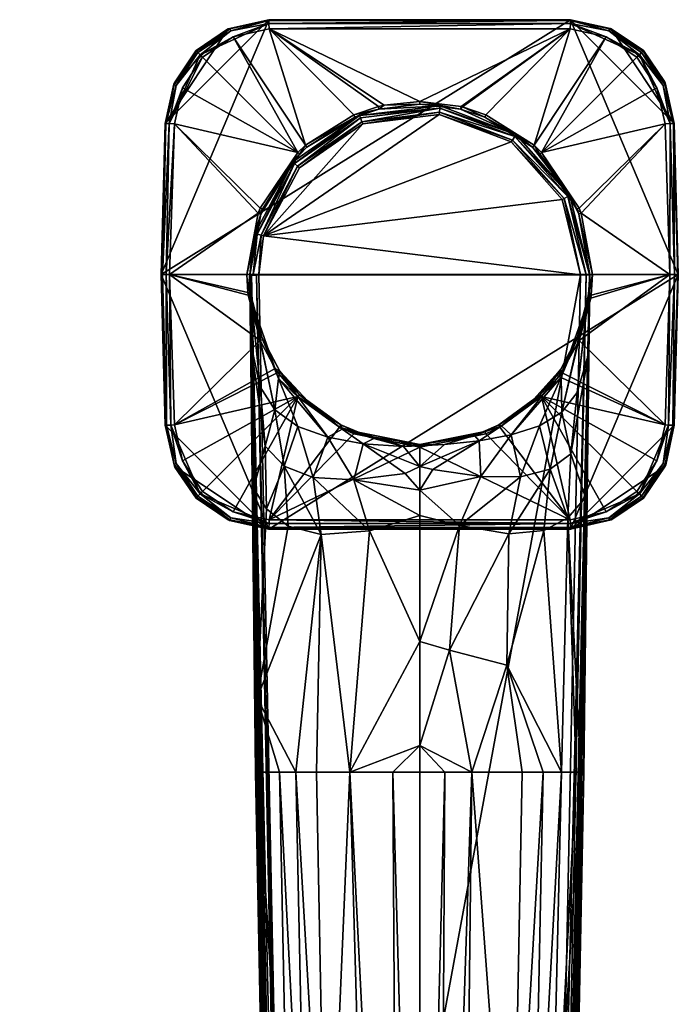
# Model space of a CAD drawing. Header units: centimetres. Extents: x -20.5 to 9.3, y -17.3 to 11.
# Tile 9 of 9: x -0.1 to 9.3, y -3.1 to 11. Entities that reach past the tile are written whole.
import ezdxf

# ---------------------------------------------------------------- set-up
doc = ezdxf.new("R2010")
doc.units = ezdxf.units.CM
doc.layers.get('0').update_dxf_attribs({"true_color": 0x5890e1})

msp = doc.modelspace()

# ---------------------------------------------------------------- meshes
at = {"color": 214, "true_color": 0xb11c95}
mesh = msp.add_polyface(dxfattribs=at)
corners = [(1.88, 7.325, 2.971), (1.88, 7.325, 3.966), (1.937, 9.489, 2.971), (1.937, 9.489, 3.955), (1.937, 5.161, 2.971), (1.937, 5.161, 3.955), (1.947, 9.489, 4.008), (1.899, 7.325, 4.04), (1.995, 9.487, 4.074), (1.959, 5.161, 4.033), (1.953, 7.325, 4.096), (-1.88, 7.325, 2.971), (-3.424, 10.975, 2.971), (-1.937, 9.489, 2.971), (-1.937, 5.161, 2.971), (-3.424, 3.674, 2.971), (-2.841, 10.843, 2.971), (-2.07, 10.071, 2.971), (-2.38, 10.532, 2.971), (-1.937, 9.489, 3.955), (-1.88, 7.325, 3.966), (-1.937, 5.161, 3.955), (-3.301, 8.272, 4.241), (-2, 7.325, 4.115), (-2.07, 9.483, 4.106), (-2.07, 5.166, 4.106), (-3.301, 6.377, 4.241), (-2.386, 10.524, 4.005), (-2.866, 10.843, 4.006), (-2.406, 10.503, 4.054), (-2.068, 10.044, 4.005), (-2.096, 10.033, 4.054), (-1.947, 9.489, 4.008), (-1.995, 9.487, 4.074), (-2.077, 10.088, 3.952), (-2.38, 10.532, 3.952), (-2.859, 10.85, 3.954), (-2.438, 10.471, 4.088), (-2.475, 10.436, 4.104), (-2.186, 9.998, 4.104), (-2.877, 10.817, 4.055), (-1.888, 7.325, 4.017), (-1.932, 7.325, 4.08), (-1.959, 5.161, 4.033), (-2.018, 5.163, 4.089)]
mesh.append_faces([[corners[k] for k in face] for face in [(0, 1, 2), (2, 1, 3), (4, 5, 0), (0, 5, 1), (3, 1, 6), (6, 1, 7), (8, 6, 7), (9, 10, 7), (5, 7, 1), (5, 9, 7), (11, 12, 13), (11, 14, 15), (13, 16, 17), (17, 16, 18), (13, 19, 11), (11, 19, 20), (11, 20, 14), (14, 20, 21), (22, 23, 24), (25, 23, 26), (27, 28, 29), (30, 29, 31), (32, 31, 33), (32, 30, 31), (32, 19, 30), (30, 19, 34), (27, 34, 35), (36, 27, 35), (37, 38, 39), (33, 39, 24), (33, 37, 39), (33, 31, 37), (37, 31, 29), (29, 40, 37), (29, 30, 27), (27, 30, 34), (20, 19, 41), (41, 19, 32), (42, 32, 33), (23, 33, 24), (23, 42, 33), (42, 41, 32), (20, 41, 21), (21, 41, 43), (43, 41, 42), (44, 42, 23), (25, 44, 23), (44, 43, 42)]], dxfattribs={"color": 214})
mesh.append_faces([[corners[k] for k in face] for face in [(34, 19, 13), (13, 17, 34), (35, 34, 17), (17, 18, 35), (36, 35, 18)]], dxfattribs={"vtx2": -1, "color": 214})
mesh = msp.add_polyface(dxfattribs=at)
corners = [(2.07, 10.071, 2.971), (2.841, 10.843, 2.971), (1.937, 9.489, 2.971), (2.38, 10.532, 2.971), (3.424, 10.975, 2.971), (1.88, 7.325, 2.971), (3.424, 3.674, 2.971), (1.937, 5.161, 2.971), (1.937, 9.489, 3.955), (2.061, 10.052, 3.952), (2.379, 10.531, 3.952), (2.833, 10.839, 3.954), (3.424, 10.975, 3.958), (2.475, 10.436, 4.104), (3.841, 9.073, 4.241), (2.913, 10.728, 4.105), (2.186, 9.998, 4.104), (2.07, 9.483, 4.106), (3.301, 8.272, 4.241), (3.273, 8.203, 4.241), (2.001, 7.325, 4.115), (3.109, 7.325, 4.241), (2.07, 5.166, 4.106), (3.553, 5.92, 4.241), (3.516, 5.974, 4.241), (3.301, 6.377, 4.241), (3.127, 7.026, 4.241), (3.123, 7.067, 4.241), (1.995, 9.487, 4.074), (1.899, 7.325, 4.04), (1.953, 7.325, 4.096), (2.068, 10.044, 4.005), (2.386, 10.524, 4.005), (2.406, 10.503, 4.054), (2.866, 10.843, 4.006), (2.877, 10.817, 4.055), (3.424, 10.966, 4.011), (2.439, 10.471, 4.088), (3.426, 10.919, 4.076), (2.096, 10.033, 4.054), (1.947, 9.489, 4.008), (2.018, 5.163, 4.089), (1.959, 5.161, 4.033)]
mesh.append_faces([[corners[k] for k in face] for face in [(0, 1, 2), (0, 3, 1), (1, 4, 2), (2, 4, 5), (6, 7, 5), (8, 9, 2), (2, 9, 0), (0, 9, 10), (3, 10, 11), (1, 11, 12), (1, 3, 11), (3, 0, 10), (13, 14, 15), (13, 16, 14), (14, 16, 17), (18, 17, 19), (18, 14, 17), (17, 20, 19), (19, 20, 21), (22, 23, 24), (25, 22, 24), (25, 20, 22), (25, 26, 20), (20, 26, 27), (21, 20, 27), (28, 29, 30), (17, 30, 20), (17, 28, 30), (9, 8, 31), (32, 31, 33), (34, 33, 35), (36, 34, 35), (34, 12, 11), (32, 11, 10), (9, 32, 10), (9, 31, 32), (13, 37, 28), (16, 28, 17), (16, 13, 28), (13, 15, 37), (37, 15, 38), (35, 37, 38), (35, 33, 37), (37, 33, 39), (28, 39, 40), (28, 37, 39), (8, 40, 31), (31, 40, 39), (33, 31, 39), (33, 34, 32), (32, 34, 11), (22, 20, 41), (41, 20, 30), (42, 41, 30)]], dxfattribs={"color": 214})
mesh = msp.add_polyface(dxfattribs=at)
corners = [(3.308, 8.189, 4.241), (3.15, 7.313, 12.565), (3.22, 7.908, 14.001), (3.308, 8.189, 14.001), (3.335, 8.258, 4.241), (3.763, 8.942, 14.001), (3.865, 9.05, 4.241), (3.971, 9.15, 14.001), (3.971, 9.15, 4.241), (4.656, 9.578, 4.241), (4.723, 9.605, 14.001), (3.15, 7.325, 4.241), (3.862, 8.854, 14.152), (4.758, 9.513, 14.143), (3.836, 8.876, 14.143), (3.349, 7.877, 14.152), (3.316, 7.885, 14.143), (3.282, 7.32, 14.152), (4.725, 9.6, 14.037), (3.766, 8.939, 14.037), (3.225, 7.907, 14.037), (3.154, 7.325, 14.037), (3.258, 7.899, 14.102), (3.2, 7.325, 14.114), (3.792, 8.916, 14.102), (4.737, 9.569, 14.102), (4.77, 9.481, 14.152), (1.88, 7.325, 2.971), (3.424, 10.975, 2.971), (7.752, 10.975, 2.971), (3.109, 7.325, 4.241), (3.273, 8.203, 4.241), (3.301, 8.272, 4.241), (3.841, 9.073, 4.241), (3.949, 9.175, 4.241), (4.642, 9.612, 4.241), (2.841, 10.843, 2.971), (3.424, 10.975, 3.958), (5.076, 9.749, 4.241), (3.429, 10.845, 4.108), (4.995, 9.73, 4.241), (2.913, 10.728, 4.105), (3.424, 10.966, 4.011), (2.877, 10.817, 4.055), (3.426, 10.919, 4.076), (2.866, 10.843, 4.006), (5.866, 9.614, 14.152)]
mesh.append_faces([[corners[k] for k in face] for face in [(0, 1, 2), (3, 0, 2), (3, 4, 0), (3, 5, 4), (4, 5, 6), (6, 5, 7), (8, 7, 9), (8, 6, 7), (7, 10, 9), (0, 11, 1), (12, 13, 14), (15, 14, 16), (17, 15, 16), (18, 10, 7), (19, 7, 5), (3, 19, 5), (3, 20, 19), (3, 2, 20), (20, 2, 21), (16, 22, 23), (16, 24, 22), (16, 14, 24), (24, 14, 25), (15, 12, 14), (12, 26, 13), (14, 13, 25), (25, 18, 24), (24, 18, 19), (22, 19, 20), (21, 22, 20), (24, 19, 22), (19, 18, 7), (27, 28, 29), (11, 0, 30), (30, 0, 31), (31, 0, 4), (32, 4, 33), (32, 31, 4), (4, 6, 33), (33, 6, 34), (34, 6, 8), (9, 34, 8), (9, 35, 34), (28, 36, 37), (38, 39, 40), (33, 34, 41), (41, 34, 39), (39, 34, 35), (40, 39, 35), (42, 43, 44), (42, 37, 45), (41, 39, 44), (46, 26, 15), (15, 26, 12)]], dxfattribs={"color": 214})
mesh = msp.add_polyface(dxfattribs=at)
corners = [(7.63, 8.396, 14.152), (7.894, 7.32, 14.152), (7.66, 8.412, 14.143), (6.898, 9.223, 14.152), (6.917, 9.25, 14.143), (7.868, 8.189, 14.001), (7.743, 8.456, 14.037), (8.022, 7.325, 14.037), (7.747, 8.458, 14.001), (7.205, 9.15, 14.001), (7.976, 7.32, 14.114), (7.713, 8.44, 14.102), (6.951, 9.3, 14.102), (9.296, 7.325, 2.971), (1.88, 7.325, 2.971), (7.752, 10.975, 2.971), (3.424, 3.674, 2.971), (7.875, 6.377, 4.241), (7.841, 6.391, 4.241), (7.623, 5.92, 4.241), (8.043, 6.984, 4.241), (7.595, 5.939, 4.241), (7.554, 5.882, 4.241), (7.581, 5.862, 4.241), (7.335, 5.576, 4.241), (7.311, 5.6, 4.241), (6.738, 5.134, 4.241), (7.311, 9.05, 4.241), (7.841, 8.258, 4.241), (7.335, 9.073, 4.241), (7.875, 8.272, 4.241), (7.903, 8.203, 4.241), (7.868, 8.189, 4.241), (3.282, 7.32, 14.152), (3.349, 7.877, 14.152), (5.866, 9.614, 14.152), (7.141, 5.445, 8.476), (7.356, 5.604, 9.166), (7.065, 5.383, 8.554), (7.612, 5.965, 8.874), (7.617, 5.85, 9.799), (6.901, 5.024, 9.673), (7.873, 6.472, 9.455), (7.989, 6.897, 10.241), (7.624, 5.351, 10.798), (8.009, 7.031, 10.615), (8.011, 6.198, 12.593), (7.754, 4.751, 11.711), (7.844, 5.63, 11.459), (7.305, 5.152, 10.206), (6.762, 5.154, 8.86), (6.721, 5.166, 4.241), (8.009, 7.031, 4.241)]
mesh.append_faces([[corners[k] for k in face] for face in [(0, 1, 2), (3, 2, 4), (5, 6, 7), (5, 8, 6), (6, 8, 9), (3, 0, 2), (10, 7, 11), (2, 11, 4), (2, 10, 11), (2, 1, 10), (11, 6, 12), (7, 6, 11), (13, 14, 15), (13, 16, 14), (17, 18, 19), (17, 20, 18), (18, 21, 19), (19, 21, 22), (23, 22, 24), (23, 19, 22), (22, 25, 24), (24, 25, 26), (27, 28, 29), (29, 28, 30), (30, 28, 31), (31, 28, 32), (33, 1, 34), (1, 0, 34), (34, 0, 3), (35, 34, 3), (36, 37, 38), (36, 39, 37), (37, 39, 40), (41, 37, 40), (39, 42, 40), (40, 42, 43), (44, 43, 45), (46, 47, 48), (48, 44, 45), (43, 44, 40), (40, 44, 49), (50, 38, 37), (36, 51, 25), (39, 25, 22), (21, 39, 22), (21, 18, 39), (39, 18, 42), (42, 18, 52), (5, 32, 28), (8, 28, 27), (9, 8, 27), (8, 5, 28), (39, 36, 25)]], dxfattribs={"color": 214})
mesh = msp.add_polyface(dxfattribs=at)
corners = [(4.656, 9.578, 4.241), (4.723, 9.605, 14.001), (5.004, 9.692, 4.241), (5.004, 9.692, 14.001), (5.588, 9.763, 10.241), (5.588, 9.763, 14.001), (5.588, 9.763, 4.241), (5.866, 9.614, 14.152), (6.917, 9.25, 14.143), (5.87, 9.648, 14.143), (4.77, 9.481, 14.152), (4.758, 9.513, 14.143), (6.172, 9.692, 14.001), (6.971, 9.328, 14.037), (6.973, 9.331, 14.001), (5.881, 9.741, 14.037), (5.882, 9.745, 14.001), (4.725, 9.6, 14.037), (4.737, 9.569, 14.102), (5.877, 9.707, 14.102), (6.898, 9.223, 14.152), (6.951, 9.3, 14.102), (4.642, 9.612, 4.241), (4.995, 9.73, 4.241), (5.076, 9.749, 4.241), (5.588, 9.804, 4.241), (6.172, 9.692, 4.241), (6.181, 9.73, 4.241), (6.203, 9.725, 4.241), (6.52, 9.578, 4.241), (6.534, 9.612, 4.241), (7.227, 9.175, 4.241), (3.424, 10.975, 2.971), (3.424, 10.975, 3.958), (7.752, 10.975, 2.971), (7.752, 10.975, 3.958), (7.747, 10.845, 4.108), (3.429, 10.845, 4.108), (7.752, 10.966, 4.011), (3.424, 10.966, 4.011), (3.426, 10.919, 4.076), (7.75, 10.919, 4.076)]
mesh.append_faces([[corners[k] for k in face] for face in [(0, 1, 2), (2, 1, 3), (4, 3, 5), (4, 2, 3), (4, 6, 2), (7, 8, 9), (10, 9, 11), (12, 13, 14), (12, 15, 13), (12, 16, 15), (15, 16, 5), (3, 15, 5), (3, 17, 15), (3, 1, 17), (17, 18, 19), (15, 19, 13), (15, 17, 19), (10, 7, 9), (7, 20, 8), (8, 21, 9), (21, 13, 19), (9, 19, 11), (9, 21, 19), (18, 11, 19), (0, 2, 22), (22, 2, 23), (23, 2, 24), (24, 2, 6), (25, 6, 26), (27, 26, 28), (27, 25, 26), (26, 29, 28), (28, 29, 30), (30, 29, 31), (25, 24, 6), (32, 33, 34), (34, 33, 35), (30, 36, 28), (28, 36, 27), (27, 36, 25), (25, 36, 37), (24, 25, 37), (35, 33, 38), (38, 33, 39), (40, 38, 39), (40, 41, 38), (40, 37, 41), (41, 37, 36), (12, 29, 26), (4, 26, 6), (4, 12, 26), (4, 16, 12), (4, 5, 16), (12, 14, 29)]], dxfattribs={"color": 214})
mesh = msp.add_polyface(dxfattribs=at)
corners = [(6.971, 9.328, 14.037), (7.205, 9.15, 14.001), (6.973, 9.331, 14.001), (6.917, 9.25, 14.143), (7.713, 8.44, 14.102), (6.951, 9.3, 14.102), (7.743, 8.456, 14.037), (9.296, 7.325, 2.971), (7.752, 10.975, 2.971), (9.239, 9.489, 2.971), (8.335, 10.843, 2.971), (9.106, 10.071, 2.971), (8.796, 10.532, 2.971), (7.227, 9.175, 4.241), (6.52, 9.578, 4.241), (7.205, 9.15, 4.241), (7.311, 9.05, 4.241), (7.335, 9.073, 4.241), (7.752, 10.975, 3.958), (8.317, 10.85, 3.954), (9.106, 9.483, 4.106), (8.99, 9.998, 4.104), (8.701, 10.436, 4.104), (8.263, 10.728, 4.105), (7.747, 10.845, 4.108), (6.534, 9.612, 4.241), (8.31, 10.843, 4.006), (8.79, 10.524, 4.005), (8.77, 10.503, 4.054), (9.108, 10.044, 4.005), (9.08, 10.033, 4.054), (9.229, 9.489, 4.008), (9.181, 9.487, 4.074), (9.239, 9.489, 3.955), (9.099, 10.088, 3.952), (8.796, 10.532, 3.952), (8.738, 10.471, 4.088), (7.75, 10.919, 4.076), (8.299, 10.817, 4.055), (7.752, 10.966, 4.011)]
mesh.append_faces([[corners[k] for k in face] for face in [(0, 1, 2), (3, 4, 5), (1, 0, 6), (6, 0, 5), (7, 8, 9), (8, 10, 9), (9, 10, 11), (11, 10, 12), (13, 14, 15), (16, 13, 15), (16, 17, 13), (8, 18, 10), (10, 18, 19), (20, 21, 17), (17, 21, 22), (23, 17, 22), (23, 13, 17), (23, 24, 13), (13, 24, 25), (19, 18, 26), (27, 26, 28), (29, 28, 30), (31, 30, 32), (31, 29, 30), (31, 33, 29), (29, 33, 34), (27, 34, 35), (19, 27, 35), (19, 26, 27), (23, 36, 37), (24, 23, 37), (23, 22, 36), (36, 22, 21), (32, 21, 20), (32, 36, 21), (32, 30, 36), (36, 30, 28), (38, 28, 26), (39, 26, 18), (39, 38, 26), (39, 37, 38), (38, 37, 36), (28, 38, 36), (28, 29, 27), (27, 29, 34), (1, 16, 15), (2, 15, 14), (2, 1, 15), (19, 35, 12), (19, 12, 10)]], dxfattribs={"color": 214})
mesh.append_faces([[corners[k] for k in face] for face in [(9, 11, 34), (34, 33, 9), (11, 12, 35), (35, 34, 11)]], dxfattribs={"vtx2": -1, "color": 214})
mesh = msp.add_polyface(dxfattribs=at)
corners = [(8.022, 7.314, 14.037), (8.026, 7.32, 14.001), (8.022, 7.325, 14.037), (7.976, 7.32, 14.114), (7.868, 8.189, 14.001), (9.296, 7.325, 2.971), (9.239, 5.161, 2.971), (7.752, 3.674, 2.971), (8.026, 7.325, 4.241), (8.009, 7.031, 4.241), (8.067, 7.325, 4.241), (8.049, 7.026, 4.241), (8.043, 6.984, 4.241), (7.841, 6.391, 4.241), (7.868, 8.189, 4.241), (7.903, 8.203, 4.241), (9.239, 9.489, 2.971), (9.239, 9.489, 3.955), (9.296, 7.325, 3.966), (9.239, 5.161, 3.955), (9.176, 7.325, 4.115), (9.106, 9.483, 4.106), (7.875, 8.272, 4.241), (7.335, 9.073, 4.241), (9.106, 5.166, 4.106), (7.581, 5.862, 4.241), (7.335, 5.576, 4.241), (7.623, 5.92, 4.241), (7.875, 6.377, 4.241), (9.288, 7.325, 4.017), (9.229, 9.489, 4.008), (9.244, 7.325, 4.08), (9.181, 9.487, 4.074), (9.217, 5.161, 4.033), (9.158, 5.163, 4.089), (8.026, 7.314, 12.805), (7.965, 4.128, 12.645), (8.011, 6.198, 12.593), (8.026, 7.314, 12.708), (8.026, 7.313, 12.565), (7.844, 5.63, 11.459), (8.009, 7.031, 10.615), (8.019, 7.138, 11.009), (7.989, 6.897, 10.241), (7.873, 6.472, 9.455), (8.026, 7.314, 13.046)]
mesh.append_faces([[corners[k] for k in face] for face in [(0, 1, 2), (3, 0, 2), (1, 4, 2), (5, 6, 7), (8, 9, 10), (10, 9, 11), (11, 9, 12), (12, 9, 13), (10, 14, 8), (10, 15, 14), (16, 17, 5), (5, 17, 18), (5, 18, 6), (6, 18, 19), (10, 20, 15), (15, 20, 21), (22, 21, 23), (22, 15, 21), (24, 25, 26), (24, 27, 25), (24, 28, 27), (24, 20, 28), (28, 20, 12), (12, 20, 11), (11, 20, 10), (18, 17, 29), (29, 17, 30), (31, 30, 32), (20, 32, 21), (20, 31, 32), (31, 29, 30), (18, 29, 19), (19, 29, 33), (33, 29, 31), (34, 31, 20), (24, 34, 20), (34, 33, 31), (35, 36, 37), (38, 37, 39), (38, 35, 37), (40, 41, 42), (37, 42, 39), (37, 40, 42), (43, 9, 41), (43, 44, 9), (9, 8, 41), (41, 8, 42), (42, 8, 39), (39, 8, 14), (1, 45, 4), (45, 35, 4), (4, 35, 38), (39, 4, 38), (39, 14, 4)]], dxfattribs={"color": 214})
mesh = msp.add_polyface(dxfattribs=at)
corners = [(3.314, 6.444, 9.415), (3.188, 6.897, 10.241), (3.167, 7.031, 4.241), (3.335, 6.391, 4.241), (3.581, 5.939, 8.85), (3.581, 5.939, 4.241), (3.865, 5.6, 4.241), (4.048, 5.434, 8.47), (4.455, 5.166, 4.241), (3.167, 7.031, 10.615), (3.163, 7.071, 4.241), (3.158, 7.127, 10.963), (3.15, 7.325, 4.241), (3.15, 7.313, 12.565), (3.15, 7.314, 12.708), (3.22, 7.908, 14.001), (3.15, 7.314, 12.805), (3.15, 7.314, 13.046), (3.15, 7.32, 14.001), (3.282, 7.32, 14.152), (3.316, 7.885, 14.143), (3.2, 7.325, 14.114), (3.258, 7.899, 14.102), (3.154, 7.325, 14.037), (3.841, 5.576, 4.241), (4.438, 5.134, 4.241), (3.553, 5.92, 4.241), (3.516, 5.974, 4.241), (3.301, 6.377, 4.241), (3.127, 7.026, 4.241), (3.123, 7.067, 4.241), (3.109, 7.325, 4.241), (2.07, 5.166, 4.106), (3.248, 7.315, 14.143), (3.177, 7.315, 14.087), (3.205, 4.258, 12.641), (3.162, 6.35, 12.589), (3.562, 5.832, 9.807), (3.512, 5.382, 10.829), (3.85, 5.562, 9.198), (3.302, 5.715, 11.489), (4.181, 5.327, 8.618), (3.371, 4.86, 11.791), (3.838, 5.143, 10.245), (4.27, 4.99, 9.732)]
mesh.append_faces([[corners[k] for k in face] for face in [(0, 1, 2), (3, 0, 2), (3, 4, 0), (3, 5, 4), (4, 5, 6), (7, 6, 8), (2, 9, 10), (2, 1, 9), (7, 4, 6), (9, 11, 10), (10, 11, 12), (12, 11, 13), (13, 14, 15), (15, 14, 16), (17, 15, 16), (17, 18, 15), (19, 20, 21), (22, 23, 21), (15, 18, 23), (6, 24, 25), (6, 26, 24), (6, 5, 26), (26, 5, 27), (27, 5, 3), (28, 3, 2), (29, 2, 30), (29, 28, 2), (2, 10, 30), (30, 10, 12), (31, 30, 12), (28, 27, 3), (24, 26, 32), (33, 19, 21), (34, 21, 23), (18, 34, 23), (34, 33, 21), (35, 16, 36), (36, 16, 14), (13, 36, 14), (37, 38, 1), (0, 37, 1), (0, 4, 37), (37, 4, 39), (11, 40, 36), (13, 11, 36), (11, 9, 40), (40, 9, 38), (9, 1, 38), (4, 7, 39), (39, 7, 41), (40, 42, 36), (37, 43, 38), (37, 39, 44)]], dxfattribs={"color": 214})
mesh = msp.add_polyface(dxfattribs=at)
corners = [(2.07, 4.578, 2.971), (1.937, 5.161, 2.971), (3.424, 3.674, 2.971), (3.841, 5.576, 4.241), (2.475, 4.214, 4.104), (2.913, 3.921, 4.105), (2.186, 4.652, 4.104), (2.07, 5.166, 4.106), (2.018, 5.163, 4.089), (2.439, 4.178, 4.088), (2.096, 4.616, 4.054), (2.406, 4.146, 4.054), (2.068, 4.605, 4.005), (2.386, 4.125, 4.005), (2.077, 4.561, 3.952), (1.937, 5.161, 3.955), (1.959, 5.161, 4.033), (3.15, 7.314, 13.046), (3.233, 0.189, 12.954), (3.15, 7.32, 14.001), (3.15, 7.314, 12.805), (3.371, 4.86, 11.791), (3.205, 4.258, 12.641), (3.162, 6.35, 12.589), (-5.106, 4.965, 4.372), (-4.259, 5.357, 4.349), (-4.24, 5.329, 4.372), (-4.227, 5.31, 4.407), (-4.222, 5.305, 4.444), (-5.098, 4.936, 4.444), (-5.116, 5.036, 4.342), (-4.277, 5.39, 4.342), (-5.101, 4.942, 4.407), (-5.066, 5.11, 8.786), (-4.388, 5.398, 8.858), (-4.4, 5.404, 8.904), (-5.588, 5.082, 8.854), (-4.419, 5.423, 8.947), (-4.642, 5.037, 4.241), (-3.841, 5.576, 4.241), (-4.841, 5.356, 4.241), (-1.88, 7.325, 2.971), (-3.424, 3.674, 2.971), (-7.752, 3.674, 2.971), (-1.937, 5.161, 2.971), (-2.07, 4.578, 2.971), (-1.937, 5.161, 3.955), (-2.061, 4.597, 3.952), (-2.379, 4.119, 3.952), (-2.913, 3.921, 4.105), (-3.429, 3.804, 4.108), (-2.475, 4.214, 4.104), (-2.186, 4.652, 4.104), (-2.07, 5.166, 4.106), (-5.588, 4.846, 4.241), (-2.438, 4.178, 4.088), (-2.386, 4.125, 4.005), (-2.068, 4.605, 4.005), (-2.406, 4.146, 4.054), (-2.096, 4.616, 4.054), (-2.018, 5.163, 4.089), (-1.959, 5.161, 4.033), (2.38, 4.117, 3.952)]
mesh.append_faces([[corners[k] for k in face] for face in [(0, 1, 2), (3, 4, 5), (3, 6, 4), (3, 7, 6), (7, 8, 6), (6, 8, 9), (4, 6, 9), (9, 8, 10), (11, 10, 12), (13, 12, 14), (15, 12, 16), (15, 14, 12), (11, 9, 10), (8, 16, 10), (10, 16, 12), (17, 18, 19), (17, 20, 18), (21, 22, 23), (24, 25, 26), (27, 28, 29), (30, 31, 25), (29, 32, 27), (26, 27, 24), (33, 29, 28), (34, 33, 28), (34, 35, 33), (36, 35, 37), (38, 39, 40), (41, 42, 43), (42, 44, 45), (46, 47, 44), (44, 47, 45), (45, 47, 48), (49, 39, 50), (49, 51, 39), (39, 51, 52), (53, 39, 52), (39, 38, 50), (50, 38, 54), (51, 55, 52), (56, 47, 57), (58, 57, 59), (55, 59, 60), (52, 60, 53), (52, 55, 60), (47, 46, 57), (57, 46, 61), (59, 61, 60), (59, 57, 61), (59, 55, 58), (57, 58, 56)]], dxfattribs={"color": 214})
mesh.append_faces([[corners[k] for k in face] for face in [(14, 15, 1), (1, 0, 14), (62, 14, 0)]], dxfattribs={"vtx2": -1, "color": 214})
mesh = msp.add_polyface(dxfattribs=at)
corners = [(2.841, 3.806, 2.971), (2.07, 4.578, 2.971), (3.424, 3.674, 2.971), (2.38, 4.117, 2.971), (3.424, 3.674, 3.958), (2.859, 3.799, 3.954), (2.475, 4.214, 4.104), (2.439, 4.178, 4.088), (2.913, 3.921, 4.105), (2.38, 4.117, 3.952), (2.386, 4.125, 4.005), (2.077, 4.561, 3.952), (2.866, 3.806, 4.006), (2.406, 4.146, 4.054), (2.877, 3.833, 4.055), (3.427, 3.753, 4.091), (3.429, 3.804, 4.108), (3.424, 3.695, 4.035), (2.068, 4.605, 4.005), (3.241, 0.189, 12.849), (3.15, 7.314, 12.805), (3.205, 4.258, 12.641), (-2.841, 3.806, 2.971), (-2.07, 4.578, 2.971), (-2.38, 4.117, 2.971), (-3.424, 3.674, 2.971), (-3.424, 3.674, 3.958), (-7.752, 3.674, 2.971), (-7.752, 3.674, 3.958), (-2.379, 4.119, 3.952), (-2.832, 3.81, 3.954), (-7.747, 3.804, 4.108), (-3.429, 3.804, 4.108), (-5.588, 4.846, 4.241), (-3.427, 3.753, 4.091), (-7.749, 3.753, 4.091), (-7.752, 3.695, 4.035), (-3.424, 3.695, 4.035), (-2.913, 3.921, 4.105), (-2.438, 4.178, 4.088), (-2.475, 4.214, 4.104), (-2.877, 3.833, 4.055), (-2.406, 4.146, 4.054), (-2.866, 3.806, 4.006), (-2.386, 4.125, 4.005), (-2.061, 4.597, 3.952)]
mesh.append_faces([[corners[k] for k in face] for face in [(0, 1, 2), (0, 3, 1), (2, 4, 0), (0, 4, 5), (6, 7, 8), (9, 10, 11), (9, 5, 10), (10, 5, 12), (13, 12, 14), (7, 14, 15), (8, 15, 16), (8, 7, 15), (5, 4, 12), (12, 4, 17), (14, 17, 15), (14, 12, 17), (14, 7, 13), (12, 13, 10), (10, 13, 18), (19, 20, 21), (22, 23, 24), (22, 25, 23), (25, 26, 27), (27, 26, 28), (24, 29, 30), (22, 30, 26), (25, 22, 26), (22, 24, 30), (24, 23, 29), (31, 32, 33), (32, 31, 34), (34, 31, 35), (36, 34, 35), (36, 37, 34), (36, 28, 37), (37, 28, 26), (32, 34, 38), (38, 34, 39), (40, 38, 39), (39, 34, 41), (42, 41, 43), (44, 43, 30), (29, 44, 30), (29, 45, 44), (26, 43, 37), (26, 30, 43), (42, 39, 41), (44, 42, 43), (34, 37, 41), (41, 37, 43), (5, 9, 3), (5, 3, 0)]], dxfattribs={"color": 214})
mesh.append_faces([[corners[k] for k in face] for face in [(1, 3, 9)]], dxfattribs={"vtx2": -1, "color": 214})
mesh = msp.add_polyface(dxfattribs=at)
corners = [(5.588, -13.751, 12.052), (5.588, -13.802, 12.058), (5.287, -13.787, 12.063), (5.869, -13.782, 12.062), (5.88, -13.836, 12.068), (5.296, -13.837, 12.068), (7.566, -15.231, 14.001), (8.026, 7.32, 14.001), (7.556, -15.23, 14.055), (7.434, -15.224, 14.152), (7.509, -15.228, 14.12), (7.976, 7.32, 14.114), (8.022, 7.314, 14.037), (7.894, 7.32, 14.152), (3.742, -15.224, 14.152), (3.61, -15.231, 14.001), (3.632, -15.229, 14.08), (3.15, 7.32, 14.001), (3.177, 7.315, 14.087), (3.692, -15.226, 14.136), (3.248, 7.315, 14.143), (7.9, 0.189, 12.731), (7.76, -9.095, 13.116), (7.709, -9.113, 12.893), (7.629, -13.746, 13.198), (3.602, -13.753, 12.974), (3.547, -13.746, 13.198), (3.467, -9.113, 12.893), (3.416, -9.095, 13.116), (3.276, 0.189, 12.731), (7.574, -13.753, 12.974), (5.203, 0.189, 11.252), (4.586, 0.189, 11.365), (4.989, -13.899, 12.097), (4.256, -7.525, 11.931), (4.747, -14.065, 12.146), (4.422, -14.508, 12.273), (3.972, -7.524, 12.12), (4.171, -14.917, 12.436), (3.735, -7.523, 12.367), (3.576, 0.189, 12.133), (3.811, 0.189, 11.829), (3.942, -14.917, 12.617), (7.233, -14.917, 12.617), (7.44, -7.523, 12.366), (7.2, -7.524, 12.116), (7.62, 0.189, 12.165), (6.855, -14.917, 12.356), (6.774, -14.557, 12.285), (6.747, -14.491, 12.268), (6.911, -7.525, 11.926), (6.43, -14.065, 12.146), (6.388, -14.031, 12.136), (6.171, -13.89, 12.095), (6.334, 0.189, 11.302), (5.947, 0.189, 11.25), (7.36, 0.189, 11.825)]
mesh.append_faces([[corners[k] for k in face] for face in [(0, 1, 2), (0, 3, 1), (1, 3, 4), (2, 1, 5), (6, 7, 8), (9, 10, 11), (10, 8, 12), (9, 13, 14), (15, 16, 17), (18, 16, 19), (20, 19, 14), (21, 22, 23), (23, 22, 24), (25, 26, 27), (27, 26, 28), (29, 27, 28), (30, 23, 24), (31, 0, 2), (32, 2, 33), (34, 33, 35), (36, 34, 35), (36, 37, 34), (36, 38, 37), (37, 38, 39), (40, 37, 39), (37, 41, 34), (32, 33, 34), (42, 25, 27), (39, 27, 29), (39, 42, 27), (39, 38, 42), (32, 31, 2), (30, 43, 23), (23, 43, 44), (21, 23, 44), (44, 43, 45), (46, 44, 45), (43, 47, 45), (45, 47, 48), (49, 45, 48), (49, 50, 45), (49, 51, 50), (50, 51, 52), (53, 50, 52), (53, 54, 50), (53, 3, 54), (54, 3, 55), (55, 3, 0), (45, 50, 56), (22, 7, 6), (24, 22, 6), (15, 28, 26), (15, 17, 28)]], dxfattribs={"color": 214})
mesh = msp.add_polyface(dxfattribs=at)
corners = [(7.556, -15.23, 14.055), (8.026, 7.32, 14.001), (8.022, 7.314, 14.037), (7.509, -15.228, 14.12), (7.976, 7.32, 14.114), (7.434, -15.224, 14.152), (7.894, 7.32, 14.152), (3.742, -15.224, 14.152), (3.282, 7.32, 14.152), (3.15, 7.32, 14.001), (3.632, -15.229, 14.08), (3.177, 7.315, 14.087), (3.248, 7.315, 14.143), (3.692, -15.226, 14.136), (7.943, 0.189, 12.954), (7.76, -9.095, 13.116), (7.939, 0.189, 12.88), (7.9, 0.189, 12.731), (3.276, 0.189, 12.731), (3.416, -9.095, 13.116), (3.241, 0.189, 12.849), (3.233, 0.189, 12.954), (5.588, 0.189, 11.236), (5.588, -13.751, 12.052), (5.203, 0.189, 11.252), (3.576, 0.189, 12.133), (3.735, -7.523, 12.367), (3.811, 0.189, 11.829), (3.972, -7.524, 12.12), (4.256, -7.525, 11.931), (4.108, 0.189, 11.584), (4.586, 0.189, 11.365), (7.44, -7.523, 12.366), (7.833, 0.189, 12.579), (7.62, 0.189, 12.165), (7.2, -7.524, 12.116), (7.36, 0.189, 11.825), (5.947, 0.189, 11.25), (6.334, 0.189, 11.302), (7.059, 0.189, 11.578), (6.911, -7.525, 11.926), (8.026, 7.314, 12.805), (3.15, 7.314, 12.805), (3.258, 1.249, 12.71), (3.205, 4.258, 12.641), (5.588, 0.571, 11.201), (5.588, 2.064, 11.009), (4.868, 3.65, 10.639), (4.177, 3.596, 10.983), (7.965, 4.128, 12.645), (7.712, 3.833, 11.93), (7.37, 3.653, 11.353), (6.838, 1.724, 11.289), (6.864, 3.607, 10.892), (6.014, 1.938, 11.049), (6.158, 3.726, 10.57)]
mesh.append_faces([[corners[k] for k in face] for face in [(0, 1, 2), (3, 2, 4), (5, 4, 6), (7, 6, 8), (9, 10, 11), (8, 12, 7), (12, 11, 13), (14, 15, 16), (16, 15, 17), (18, 19, 20), (19, 21, 20), (22, 23, 24), (25, 26, 18), (25, 27, 28), (29, 27, 30), (31, 29, 30), (17, 32, 33), (34, 35, 36), (34, 33, 32), (22, 37, 23), (38, 39, 40), (40, 39, 36), (41, 14, 16), (17, 41, 16), (14, 1, 15), (9, 21, 19), (21, 42, 20), (43, 20, 44), (43, 18, 20), (22, 24, 45), (45, 24, 31), (46, 31, 47), (47, 31, 48), (31, 30, 48), (48, 30, 27), (43, 27, 25), (18, 43, 25), (27, 43, 48), (46, 45, 31), (49, 17, 50), (17, 33, 50), (50, 33, 34), (51, 34, 52), (53, 52, 54), (55, 54, 46), (34, 36, 52), (52, 36, 39), (38, 52, 39), (38, 54, 52), (38, 45, 54), (38, 37, 45), (45, 37, 22), (45, 46, 54), (34, 51, 50)]], dxfattribs={"color": 214})
mesh = msp.add_polyface(dxfattribs=at)
corners = [(8.335, 3.806, 2.971), (9.106, 4.578, 2.971), (8.796, 4.117, 2.971), (7.752, 3.674, 2.971), (7.752, 3.674, 3.958), (3.424, 3.674, 2.971), (3.424, 3.674, 3.958), (8.797, 4.119, 3.952), (8.344, 3.81, 3.954), (5.588, 4.846, 4.241), (3.429, 3.804, 4.108), (7.747, 3.804, 4.108), (7.749, 3.753, 4.091), (3.427, 3.753, 4.091), (3.424, 3.695, 4.035), (7.752, 3.695, 4.035), (8.263, 3.921, 4.105), (8.738, 4.178, 4.088), (8.701, 4.214, 4.104), (8.299, 3.833, 4.055), (8.77, 4.146, 4.054), (8.31, 3.806, 4.006), (8.79, 4.125, 4.005), (9.115, 4.597, 3.952), (9.108, 4.605, 4.005), (7.9, 0.189, 12.731), (7.965, 4.128, 12.645), (8.026, 7.314, 12.805), (5.588, 3.868, 10.444), (4.868, 3.65, 10.639), (4.644, 4.38, 10.235), (4.062, 4.413, 10.65), (4.177, 3.596, 10.983), (3.643, 4.578, 11.172), (3.391, 3.966, 12.061), (3.702, 3.715, 11.468), (3.258, 1.249, 12.71), (5.588, 4.231, 10.177), (5.588, 2.064, 11.009), (3.205, 4.258, 12.641), (6.158, 3.726, 10.57), (6.464, 4.428, 10.167), (7.033, 4.422, 10.585), (7.46, 4.532, 11.102), (6.864, 3.607, 10.892), (6.014, 1.938, 11.049), (7.754, 4.751, 11.711), (7.712, 3.833, 11.93), (7.37, 3.653, 11.353), (6.838, 1.724, 11.289)]
mesh.append_faces([[corners[k] for k in face] for face in [(0, 1, 2), (0, 3, 1), (3, 4, 5), (5, 4, 6), (2, 7, 8), (0, 8, 4), (3, 0, 4), (0, 2, 8), (2, 1, 7), (9, 10, 11), (11, 10, 12), (12, 10, 13), (14, 12, 13), (14, 15, 12), (14, 6, 15), (15, 6, 4), (11, 12, 16), (16, 12, 17), (18, 16, 17), (17, 12, 19), (20, 19, 21), (22, 21, 8), (7, 22, 8), (7, 23, 22), (4, 21, 15), (4, 8, 21), (20, 17, 19), (24, 20, 22), (22, 20, 21), (12, 15, 19), (19, 15, 21), (25, 26, 27), (28, 29, 30), (31, 32, 33), (34, 33, 35), (36, 35, 32), (37, 28, 30), (28, 38, 29), (35, 36, 34), (34, 36, 39), (32, 31, 29), (29, 31, 30), (35, 33, 32), (28, 40, 38), (28, 37, 40), (40, 37, 41), (42, 43, 44), (40, 44, 45), (40, 42, 44), (40, 41, 42), (46, 26, 47), (47, 48, 43), (43, 48, 44), (44, 48, 49)]], dxfattribs={"color": 214})
mesh = msp.add_polyface(dxfattribs=at)
corners = [(9.296, 7.325, 2.971), (7.752, 3.674, 2.971), (3.424, 3.674, 2.971), (9.239, 5.161, 2.971), (9.106, 4.578, 2.971), (6.738, 5.134, 4.241), (7.311, 5.6, 4.241), (6.721, 5.166, 4.241), (6.52, 5.071, 4.241), (6.534, 5.037, 4.241), (5.588, 4.886, 4.241), (9.239, 5.161, 3.955), (9.115, 4.597, 3.952), (8.797, 4.119, 3.952), (8.263, 3.921, 4.105), (7.335, 5.576, 4.241), (7.747, 3.804, 4.108), (8.701, 4.214, 4.104), (8.99, 4.652, 4.104), (9.106, 5.166, 4.106), (5.588, 4.846, 4.241), (8.738, 4.178, 4.088), (8.79, 4.125, 4.005), (9.108, 4.605, 4.005), (8.77, 4.146, 4.054), (9.08, 4.616, 4.054), (9.158, 5.163, 4.089), (9.217, 5.161, 4.033), (8.026, 7.314, 13.046), (7.943, 0.189, 12.954), (8.026, 7.314, 12.805), (8.026, 7.32, 14.001), (7.754, 4.751, 11.711), (7.712, 3.833, 11.93), (7.46, 4.532, 11.102), (7.624, 5.351, 10.798), (7.305, 5.152, 10.206), (7.617, 5.85, 9.799), (6.901, 5.024, 9.673), (7.356, 5.604, 9.166), (6.762, 5.154, 8.86), (7.065, 5.383, 8.554), (6.721, 5.166, 8.315), (7.141, 5.445, 8.476), (7.033, 4.422, 10.585), (6.464, 4.428, 10.167), (6.372, 5.015, 8.318), (5.588, 4.886, 8.183), (6.441, 5.04, 8.253), (6.442, 4.94, 9.179), (5.944, 4.887, 8.711), (5.588, 4.573, 9.748), (8.011, 6.198, 12.593), (7.965, 4.128, 12.645), (7.844, 5.63, 11.459), (5.778, 4.529, 9.831)]
mesh.append_faces([[corners[k] for k in face] for face in [(0, 1, 2), (1, 3, 4), (5, 6, 7), (8, 5, 7), (8, 9, 5), (8, 10, 9), (11, 12, 3), (3, 12, 4), (4, 12, 13), (14, 15, 16), (14, 17, 15), (15, 17, 18), (19, 15, 18), (15, 5, 16), (16, 5, 9), (20, 16, 9), (17, 21, 18), (22, 12, 23), (24, 23, 25), (21, 25, 26), (18, 26, 19), (18, 21, 26), (12, 11, 23), (23, 11, 27), (25, 27, 26), (25, 23, 27), (25, 21, 24), (28, 29, 30), (28, 31, 29), (32, 33, 34), (35, 34, 36), (37, 36, 38), (39, 38, 40), (41, 40, 42), (43, 41, 42), (44, 45, 38), (36, 44, 38), (36, 34, 44), (46, 47, 48), (42, 46, 48), (42, 40, 46), (46, 40, 49), (50, 49, 51), (50, 46, 49), (52, 53, 32), (34, 35, 32), (32, 35, 54), (55, 49, 45), (45, 49, 38), (38, 49, 40), (48, 10, 8), (42, 8, 7), (43, 42, 7), (42, 48, 8)]], dxfattribs={"color": 214})
mesh = msp.add_polyface(dxfattribs=at)
corners = [(4.455, 5.166, 8.315), (4.455, 5.166, 4.241), (4.656, 5.071, 4.241), (4.738, 5.039, 8.252), (5.186, 4.92, 8.197), (5.588, 4.886, 4.241), (5.588, 4.886, 8.183), (4.048, 5.434, 8.47), (6.534, 5.037, 4.241), (5.588, 4.846, 4.241), (4.642, 5.037, 4.241), (4.438, 5.134, 4.241), (3.865, 5.6, 4.241), (3.429, 3.804, 4.108), (3.841, 5.576, 4.241), (2.913, 3.921, 4.105), (5.588, 4.231, 10.177), (4.644, 4.38, 10.235), (5.378, 4.469, 9.92), (5.588, 4.573, 9.748), (4.779, 4.898, 9.269), (5.354, 4.858, 8.849), (4.929, 4.972, 8.441), (5.588, 4.882, 8.41), (3.838, 5.143, 10.245), (3.643, 4.578, 11.172), (3.512, 5.382, 10.829), (4.27, 4.99, 9.732), (3.85, 5.562, 9.198), (4.474, 5.107, 8.939), (3.371, 4.86, 11.791), (4.181, 5.327, 8.618), (5.588, 4.867, 8.675), (3.302, 5.715, 11.489), (4.062, 4.413, 10.65), (3.562, 5.832, 9.807), (3.205, 4.258, 12.641), (3.391, 3.966, 12.061), (6.464, 4.428, 10.167), (5.778, 4.529, 9.831), (6.442, 4.94, 9.179), (5.944, 4.887, 8.711), (6.372, 5.015, 8.318), (6.441, 5.04, 8.253)]
mesh.append_faces([[corners[k] for k in face] for face in [(0, 1, 2), (3, 2, 4), (3, 0, 2), (2, 5, 4), (4, 5, 6), (0, 7, 1), (8, 5, 9), (9, 5, 10), (10, 5, 2), (11, 2, 1), (12, 11, 1), (11, 10, 2), (9, 10, 13), (13, 10, 11), (14, 13, 11), (14, 15, 13), (16, 17, 18), (19, 18, 20), (21, 20, 22), (4, 22, 3), (4, 21, 22), (4, 23, 21), (4, 6, 23), (24, 25, 26), (27, 28, 29), (20, 29, 22), (20, 27, 29), (20, 17, 27), (20, 18, 17), (30, 26, 25), (29, 31, 0), (22, 0, 3), (22, 29, 0), (7, 0, 31), (23, 32, 21), (21, 32, 19), (20, 21, 19), (19, 16, 18), (33, 26, 30), (31, 29, 28), (17, 34, 27), (27, 34, 24), (35, 27, 24), (24, 34, 25), (36, 30, 37), (37, 30, 25), (38, 16, 39), (40, 39, 19), (41, 19, 32), (23, 41, 32), (23, 42, 41), (23, 6, 42), (19, 39, 16), (6, 5, 43)]], dxfattribs={"color": 214})

doc.saveas('drawing.dxf')
